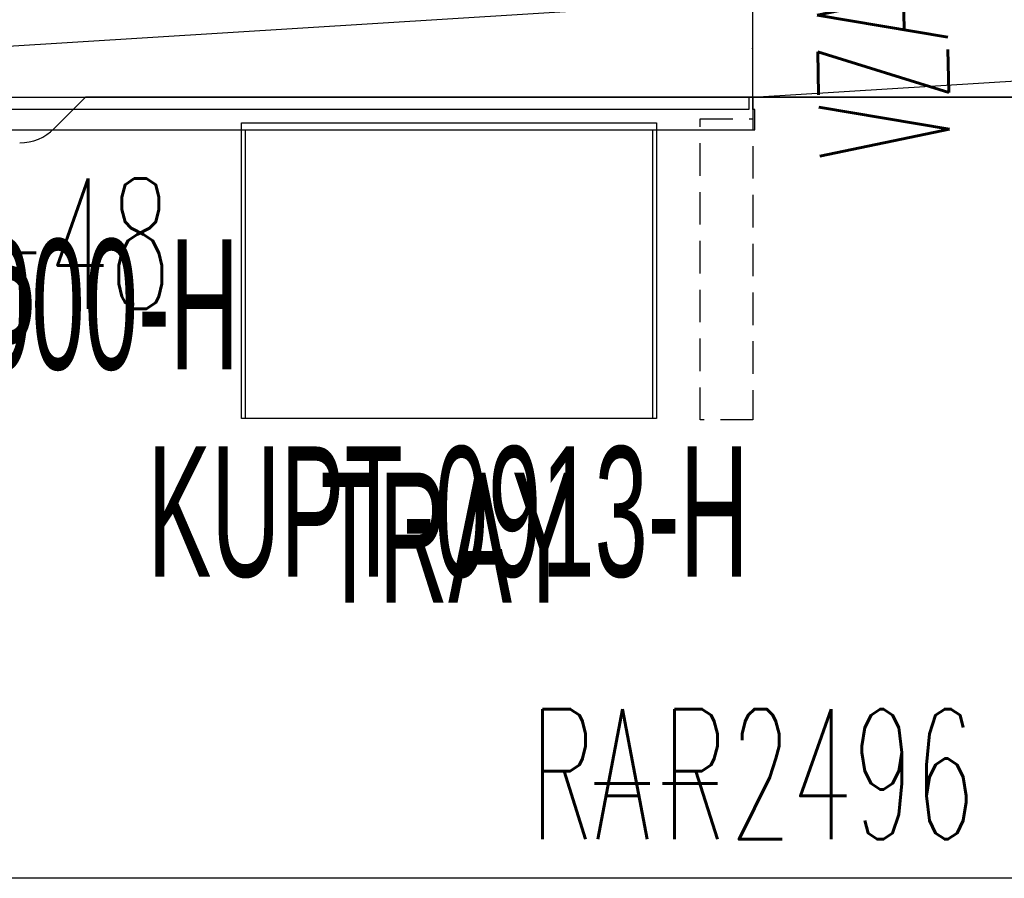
# Model space of a CAD drawing. Header units: inches. Extents: x 66 to 744, y -89 to 88.
# Tile 13 of 256: x 223 to 253, y -26 to 1. Entities that reach past the tile are written whole.
import ezdxf
from ezdxf.enums import TextEntityAlignment as Align

# ---------------------------------------------------------------- set-up
doc = ezdxf.new("R2010")
doc.units = ezdxf.units.IN
doc.header["$MEASUREMENT"] = 0
doc.header["$PDSIZE"] = 0.1
doc.linetypes.add('DASHED', pattern=[0.8, 0.5, -0.3])
doc.linetypes.add('DASHEDX2', pattern=[1.5, 1, -0.5])
doc.layers.add('A-Anno-Ttld', color=7, linetype='Continuous', lineweight=13)
for name, color, linetype in [('A-FURN-HAWORTH-ATT', 7, 'Continuous'), ('A-FURN-P-COMP', 86, 'Continuous'), ('A-FURN-P-COMP-TEXT', 86, 'Continuous'), ('A-FURN-P-COMP-TEXT2', 86, 'Continuous'), ('A-FURN-P-PNLS', 5, 'Continuous'), ('A-FURN-P-PNLS-CON', 104, 'Continuous'), ('A-FURN-P-PNLS-CON-TEXT2', 104, 'Continuous'), ('A-FURN-P-TEXT_UTEXT', 7, 'Continuous'), ('A-FURN-P-WKSF', 1, 'Continuous'), ('A-FURN-P-WKSF-ACC', 202, 'Continuous'), ('A-FURN-P-WKSF-ACC-TEXT2', 202, 'Continuous'), ('A-FURN-P-WKSF-SUPPORT', 202, 'Continuous'), ('A-FURN-P-WKSF-SUPPORT-TEXT2', 202, 'Continuous'), ('A-FURN-P-WKSF-TEXT2', 1, 'Continuous'), ('PSATTR', 7, 'Continuous'), ('Specattr', 7, 'Continuous')]:
    doc.layers.add(name, color=color, linetype=linetype)
doc.styles.add('0', font='TXT.SHX')
doc.styles.add('CAD_FNT', font='txt.shx', dxfattribs={"width": 0.6})
doc.styles.add('PM', font='txt.shx', dxfattribs={"width": 0.6})
doc.styles.add('PMSymText', font='txt.shx', dxfattribs={"width": 0.65})

# ---------------------------------------------------------------- blocks, each defined once
blk = doc.blocks.new('WURA-2496-JA-2D')
at = {"layer": 'A-FURN-P-WKSF'}
for p, q in [((27.5, 0), (26.539, -0.961)), ((68.5, 0), (27.5, 0)), ((96, -24), (0, -24))]:
    blk.add_line(p, q, dxfattribs=at)
blk.add_arc((25.479, 0.1), 1.5, 270, 315, dxfattribs=at)
at = {"layer": 'A-FURN-HAWORTH-ATT', "flags": 1}
for tag, p in [('PSMC', (0, 0)), ('PSPN', (0, -1.667)), ('PSON', (0, -3.333)), ('PSQT', (0, -5)), ('PST1', (0, -6.667)), ('PST2', (0, -8.333)), ('PST3', (0, -10)), ('PSEC', (0, -11.667))]:
    blk.add_attdef(tag, text='', height=1, dxfattribs=at).set_placement(p, align=Align.TOP_CENTER)
at = {"layer": 'A-FURN-P-WKSF-TEXT2', "style": '0', "width": 0.55, "flags": 8}
blk.add_attdef('ITEXT2', text='', height=4, dxfattribs=at).set_placement((48, -24), align=Align.BOTTOM_CENTER)
blk = doc.blocks.new('KUR1-XX48-PXX-2D')
at = {"layer": 'A-FURN-P-WKSF-ACC'}
for p, q in [((0.125, 0), (0, 0)), ((0, 0), (0, -0.375)), ((0.125, -0.375), (0.125, 0)), ((48, 0), (47.875, 0)), ((47.875, 0), (47.875, -0.375)), ((48, -0.375), (48, 0)), ((-0.062, -0.375), (-0.062, -1)), ((0, -0.375), (-0.062, -0.375)), ((47.875, -0.375), (0.125, -0.375)), ((48.062, -0.375), (48, -0.375)), ((48.062, -1), (48.062, -0.375)), ((-0.062, -1), (48.062, -1))]:
    blk.add_line(p, q, dxfattribs=at)
for p in [(0, 0), (48, 0), (24, -1)]:
    blk.add_point(p, dxfattribs=at)
at = {"layer": 'A-FURN-P-TEXT_UTEXT', "style": 'PMSymText', "width": 0.65, "flags": 8}
for tag, p in [('PSUT1', (23.022, -12.502)), ('PSUT3', (23.022, -24.502))]:
    blk.add_attdef(tag, text='', height=4, dxfattribs=at).set_placement(p, align=Align.CENTER)
at = {"layer": 'A-FURN-P-TEXT_UTEXT', "style": 'PMSymText', "width": 0.65}
blk.add_attdef('PSUT2', text='', height=4, dxfattribs=at).set_placement((23.022, -18.502), align=Align.CENTER)
at = {"layer": 'A-FURN-P-WKSF-ACC-TEXT2', "style": '0', "width": 0.55, "flags": 8}
blk.add_attdef('ITEXT2', text='', height=4, dxfattribs=at).set_placement((24, -4.5), align=Align.MIDDLE_CENTER)
at = {"layer": 'PSATTR', "flags": 1}
for tag in ['PSON', 'PSMC', 'PSDH', 'PSPN', 'PSQT', 'PSEC', 'PST5', 'PST4', 'PST3', 'PST2', 'PST1']:
    blk.add_attdef(tag, text='', height=1, dxfattribs=at).set_placement((0, 0), align=Align.TOP_CENTER)
blk = doc.blocks.new('KUTC-0000-H-2D')
at = {"layer": 'A-FURN-P-COMP'}
for p, q in [((0, 0.214), (2.5, 0.214)), ((0, -2), (0, 0.214)), ((2.5, 0.214), (2.5, -2)), ((0.125, -0.125), (2.375, -0.125)), ((0.125, -2), (0.125, -0.125)), ((2.375, -0.125), (2.375, -2)), ((2, -2.375), (0.5, -2.375)), ((2, -2.5), (0.5, -2.5))]:
    blk.add_line(p, q, dxfattribs=at)
for centre, radius, start, end in [((0.5, -2), 0.5, 180, 270), ((0.5, -2), 0.375, 180, 270), ((2, -2), 0.5, 270, 0), ((2, -2), 0.375, 270, 0)]:
    blk.add_arc(centre, radius, start, end, dxfattribs=at)
for p in [(0, 0), (2.5, 0)]:
    blk.add_point(p, dxfattribs=at)
at = {"layer": 'A-FURN-P-COMP-TEXT', "width": 0.55, "flags": 8}
blk.add_attdef('ITEXT', text='', height=4, dxfattribs=at).set_placement((1.222, -5.356), align=Align.MIDDLE_CENTER)
at = {"layer": 'A-FURN-P-COMP-TEXT2', "width": 0.55, "flags": 8}
blk.add_attdef('ITEXT2', text='', height=4, dxfattribs=at).set_placement((1.222, -6.16), align=Align.MIDDLE_CENTER)
at = {"layer": 'A-FURN-P-TEXT_UTEXT', "style": 'PMSymText', "width": 0.65, "flags": 8}
for tag, p in [('PSUT1', (1.222, -15.346)), ('PSUT3', (1.222, -27.346))]:
    blk.add_attdef(tag, text='', height=4, dxfattribs=at).set_placement(p, align=Align.CENTER)
at = {"layer": 'A-FURN-P-TEXT_UTEXT', "style": 'PMSymText', "width": 0.65}
blk.add_attdef('PSUT2', text='', height=4, dxfattribs=at).set_placement((1.222, -21.346), align=Align.CENTER)
at = {"layer": 'PSATTR', "flags": 1}
for tag in ['PSON', 'PSMC', 'PSDH', 'PSPN', 'PSQT', 'PSEC', 'PST5', 'PST4', 'PST3', 'PST2', 'PST1']:
    blk.add_attdef(tag, text='', height=1, dxfattribs=at).set_placement((0, 0), align=Align.TOP_CENTER)
blk = doc.blocks.new('KUPT-0913-H-2D')
at = {"layer": 'A-FURN-P-COMP'}
for p, q in [((0, -8.875), (0, 0.214)), ((0, 0.214), (12.75, 0.214)), ((0, 0), (12.75, 0)), ((0.125, -8.875), (0.125, 0)), ((12.625, 0), (12.625, -8.875)), ((12.75, 0.214), (12.75, -8.875)), ((12.75, -8.875), (0, -8.875))]:
    blk.add_line(p, q, dxfattribs=at)
for p in [(0, 0), (12.75, 0)]:
    blk.add_point(p, dxfattribs=at)
at = {"layer": 'A-FURN-P-COMP-TEXT', "width": 0.55, "flags": 8}
blk.add_attdef('ITEXT', text='', height=4, dxfattribs=at).set_placement((6.347, -11.731), align=Align.MIDDLE_CENTER)
at = {"layer": 'A-FURN-P-COMP-TEXT2', "width": 0.55, "flags": 8}
blk.add_attdef('ITEXT2', text='', height=4, dxfattribs=at).set_placement((6.347, -12.535), align=Align.MIDDLE_CENTER)
at = {"layer": 'A-FURN-P-TEXT_UTEXT', "style": 'PMSymText', "width": 0.65, "flags": 8}
for tag, p in [('PSUT1', (5.366, -21.72)), ('PSUT3', (5.366, -33.72))]:
    blk.add_attdef(tag, text='', height=4, dxfattribs=at).set_placement(p, align=Align.CENTER)
at = {"layer": 'A-FURN-P-TEXT_UTEXT', "style": 'PMSymText', "width": 0.65}
blk.add_attdef('PSUT2', text='', height=4, dxfattribs=at).set_placement((5.366, -27.72), align=Align.CENTER)
at = {"layer": 'PSATTR', "flags": 1}
for tag in ['PSON', 'PSMC', 'PSDH', 'PSPN', 'PSQT', 'PSEC', 'PST5', 'PST4', 'PST3', 'PST2', 'PST1']:
    blk.add_attdef(tag, text='', height=1, dxfattribs=at).set_placement((0, 0), align=Align.TOP_CENTER)
blk = doc.blocks.new('4858B')
at = {"layer": 'A-FURN-P-PNLS'}
for p, q in [((0, 3), (48, 3)), ((0, 0), (0, 3)), ((0, 0), (48, 3)), ((48, 0), (48, 3)), ((0, 0), (48, 0))]:
    blk.add_line(p, q, dxfattribs=at)
for p in [(0, 3), (48, 3), (0, 0), (0, 0), (0, 0), (0, 0), (0, 0), (0, 0), (48, 0)]:
    blk.add_point(p, dxfattribs=at)
at = {"layer": 'Specattr', "style": 'PM', "width": 0.6, "flags": 8}
blk.add_attdef('ITEXT', text='', height=6, dxfattribs=at).set_placement((24, 8), align=Align.MIDDLE_CENTER)
at = {"layer": 'Specattr', "style": 'PM', "width": 0.6, "flags": 9}
for tag, p in [('HC2', (0, 3)), ('HC3', (48, 3)), ('HC1', (0, 0)), ('HC4', (48, 0))]:
    blk.add_attdef(tag, p, '', height=0.717, dxfattribs=at)
for tag, p in [('PARTNUMB', (0, 0)), ('PST3', (0, 0)), ('PST2', (0, 0)), ('PST1', (0, 0)), ('QUANT', (0, -1))]:
    blk.add_attdef(tag, text='', height=0.717, dxfattribs=at).set_placement(p, align=Align.BOTTOM_CENTER)
blk = doc.blocks.new('VZAL-XXXX-2D')
at = {"layer": 'A-FURN-P-PNLS-CON'}
blk.add_point((0, 0), dxfattribs=at)
at = {"layer": 'A-FURN-P-PNLS-CON-TEXT2', "linetype": 'Continuous', "style": 'CAD_FNT', "width": 0.55, "flags": 8}
blk.add_attdef('ITEXT2', text='', height=4, dxfattribs=at).set_placement((0, -2), align=Align.TOP_CENTER)
at = {"layer": 'A-FURN-P-TEXT_UTEXT', "style": 'PMSymText', "width": 0.65, "flags": 8}
for tag, p in [('PSUT1', (0.001, -12)), ('PSUT3', (0.001, -24))]:
    blk.add_attdef(tag, text='', height=4, dxfattribs=at).set_placement(p, align=Align.CENTER)
at = {"layer": 'A-FURN-P-TEXT_UTEXT', "style": 'PMSymText', "width": 0.65}
blk.add_attdef('PSUT2', text='', height=4, dxfattribs=at).set_placement((0.001, -18), align=Align.CENTER)
at = {"layer": 'PSATTR', "flags": 1}
for tag in ['PSON', 'PSMC', 'PSDH', 'PSPN', 'PSQT', 'PSEC', 'PST5', 'PST4', 'PST3', 'PST2', 'PST1']:
    blk.add_attdef(tag, text='', height=1, dxfattribs=at).set_placement((0, 0), align=Align.TOP_CENTER)
blk = doc.blocks.new('ZZBD-1000-PR-2D')
at = {"layer": 'A-FURN-P-WKSF-SUPPORT', "linetype": 'DASHEDX2'}
for p, q in [((0, 0), (0, -9.915)), ((-1.62, -9.915), (-1.62, -0.665)), ((-1.62, -0.665), (0, -0.665)), ((0, -9.915), (-1.62, -9.915))]:
    blk.add_line(p, q, dxfattribs=at)
at = {"layer": 'A-FURN-P-WKSF-SUPPORT'}
blk.add_point((0, 0), dxfattribs=at)
at = {"layer": 'A-FURN-P-TEXT_UTEXT', "style": 'PMSymText', "width": 0.65, "flags": 8}
for tag, p in [('PSUT1', (-5.263, -41.002)), ('PSUT3', (-5.263, -53.002))]:
    blk.add_attdef(tag, text='', height=4, dxfattribs=at).set_placement(p, align=Align.CENTER)
at = {"layer": 'A-FURN-P-TEXT_UTEXT', "style": 'PMSymText', "width": 0.65}
blk.add_attdef('PSUT2', text='', height=4, dxfattribs=at).set_placement((-5.263, -47.002), align=Align.CENTER)
at = {"layer": 'A-FURN-P-WKSF-SUPPORT-TEXT2', "linetype": 'DASHED', "style": 'CAD_FNT', "width": 0.55, "flags": 8}
blk.add_attdef('ITEXT2', text='', height=4, dxfattribs=at).set_placement((-0.81, -24), align=Align.BOTTOM_RIGHT)
at = {"layer": 'PSATTR', "flags": 1}
for tag in ['PSON', 'PSMC', 'PSDH', 'PSPN', 'PSQT', 'PSEC', 'PST5', 'PST4', 'PST3', 'PST2', 'PST1']:
    blk.add_attdef(tag, text='', height=1, dxfattribs=at).set_placement((0, 0), align=Align.TOP_CENTER)

msp = doc.modelspace()

# ---------------------------------------------------------------- block references
ref = msp.add_blockref('WURA-2496-JA-2D', (197.55, -1.683))
ref.add_attrib('ITEXT2', 'RA-2496', dxfattribs={"layer": 'A-FURN-P-WKSF-TEXT2', "height": 4, "style": '0', "width": 0.55, "flags": 8}).set_placement((245.55, -25.683), align=Align.BOTTOM_CENTER)
at = {"layer": 'A-Anno-Ttld'}
ref = msp.add_blockref('4858B', (197.55, -1.683), dxfattribs=at)
ref.add_attrib('ITEXT', '4858B', dxfattribs={"layer": 'Specattr', "height": 6, "style": 'PM', "width": 0.6}).set_placement((221.55, 6.317), align=Align.MIDDLE_CENTER)
ref = msp.add_blockref('4858B', (245.55, -1.683), dxfattribs=at)
ref.add_attrib('ITEXT', '4858B', dxfattribs={"layer": 'Specattr', "height": 6, "style": 'PM', "width": 0.6}).set_placement((269.55, 6.317), align=Align.MIDDLE_CENTER)
ref = msp.add_blockref('VZAL-XXXX-2D', (245.54, -0.183, -0.5), dxfattribs=dict(at, rotation=91.04023282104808))
ref.add_attrib('ITEXT2', 'VZAL', dxfattribs={"layer": 'A-FURN-P-PNLS-CON-TEXT2', "linetype": 'Continuous', "height": 4, "rotation": 91.0402, "style": 'CAD_FNT', "width": 0.55}).set_placement((247.54, -0.147, -0.5), align=Align.TOP_CENTER)
ref = msp.add_blockref('KUR1-XX48-PXX-2D', (197.55, -1.683), dxfattribs=at)
ref.add_attrib('ITEXT2', 'RAIL-48', dxfattribs={"layer": 'A-FURN-P-WKSF-ACC-TEXT2', "height": 4, "style": '0', "width": 0.55, "flags": 8}).set_placement((221.55, -6.183), align=Align.MIDDLE_CENTER)
ref = msp.add_blockref('ZZBD-1000-PR-2D', (245.55, -1.683), dxfattribs=at)
ref.add_attrib('ITEXT2', '-R', dxfattribs={"layer": 'A-FURN-P-WKSF-SUPPORT-TEXT2', "linetype": 'DASHED', "height": 4, "style": 'CAD_FNT', "width": 0.55}).set_placement((244.74, -25.683), align=Align.BOTTOM_RIGHT)
for name, p, values in [('KUTC-0000-H-2D', (219.224, -2.69), {'ITEXT2': 'CUP', 'ITEXT': 'KUTC-0000-H'}), ('KUPT-0913-H-2D', (229.842, -2.683), {'ITEXT2': 'TRAY', 'ITEXT': 'KUPT-0913-H'})]:
    msp.add_blockref(name, p, dxfattribs=at).add_auto_attribs(values)

doc.saveas('drawing.dxf')
